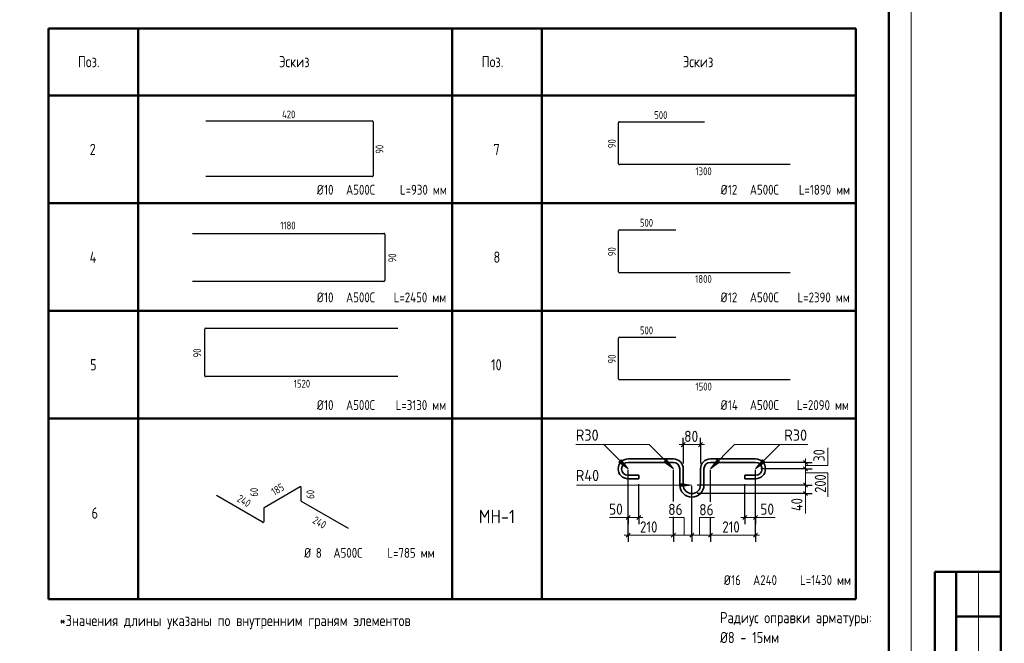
# Model space of a CAD drawing. Header units: millimetres. Extents: x 40580 to 1167576, y -220995 to 81020.
# Tile 100 of 256: x 405197 to 427143, y -114464 to -100561. Entities that reach past the tile are written whole.
import ezdxf

# ---------------------------------------------------------------- set-up
doc = ezdxf.new("R2010")
doc.units = ezdxf.units.MM
for name, color, linetype, lineweight in [('Standard', 7, 'Continuous', 25), ('Позиционная метка номер позиции', 7, 'Continuous', 13), ('Размерная линия_ общее', 7, 'Continuous', 25)]:
    doc.layers.add(name, color=color, linetype=linetype, lineweight=lineweight)
doc.styles.add('GOST 2.304', font='isocpeur.ttf', dxfattribs={"width": 0.8})
doc.styles.add('ISOCPEUR', font='isocpeur.ttf')

msp = doc.modelspace()

# ---------------------------------------------------------------- hatches: boundary and pattern name
at = {"layer": 'Standard', "linetype": 'Continuous', "lineweight": 13, "transparency": 33554687}
for points in [[(418554.4, -110422.1), (418758.1, -110574.8), (418605.3, -110371.2)], [(419562.4, -110422.1), (419766.1, -110574.8), (419613.3, -110371.2)], [(420744.4, -110371.2), (420591.7, -110574.8), (420795.3, -110422.1)], [(421752.4, -110371.2), (421599.7, -110574.8), (421803.3, -110422.1)], [(419926.9, -110970.8), (420178.9, -110934.8), (419926.9, -110898.8)]]:
    msp.add_hatch(color=7, dxfattribs=at).paths.add_polyline_path(points)

# ---------------------------------------------------------------- linework, layer by layer
at = {"color": 7, "linetype": 'Continuous', "lineweight": 25, "transparency": 33554687}
for p, q in [((409347.6, -102817.6), (413056.9, -102817.6)), ((413074.1, -102834.8), (413074.1, -104042.6)), ((418543.2, -103771.3), (418543.2, -102857.7)), ((418565.2, -102835.7), (420458.3, -102835.7)), ((422373.4, -103793.3), (418565.2, -103793.3)), ((413056.9, -104059.8), (409347.6, -104059.8)), ((409047.4, -105325.3), (413316.2, -105325.3)), ((418543.2, -106179.5), (418543.2, -105266)), ((418565.2, -105244), (419819.9, -105244)), ((413336.7, -105345.8), (413336.7, -106377.1)), ((422373.4, -106201.5), (418565.2, -106201.5)), ((413316.2, -106397.6), (409047.4, -106397.6)), ((409320.4, -108497.6), (409320.4, -107462.2)), ((409341, -107441.6), (413626.9, -107441.6)), ((418543.2, -108567.6), (418543.2, -107661.4)), ((418568.9, -107635.7), (419819.9, -107635.7)), ((413626.9, -108518.2), (409341, -108518.2)), ((422373.4, -108593.3), (418568.9, -108593.3)), ((411448.4, -110978.6), (410643.8, -111443)), ((411471.8, -111287.8), (411471.8, -110992.1)), ((410612.6, -111765.8), (409582.7, -111171.1)), ((410636, -111456.5), (410636, -111752.2)), ((412525.1, -111904.9), (411479.6, -111301.3))]:
    msp.add_line(p, q, dxfattribs=at)
for centre, radius, start, end in [((413056.9, -102834.8), 17.2, 0, 90), ((418565.2, -102857.7), 22, 90, 180), ((418565.2, -103771.3), 22, 180, 270), ((413056.9, -104042.6), 17.2, 270, 0), ((413316.2, -105345.8), 20.5, 0, 90), ((418565.2, -105266), 22, 90, 180), ((418565.2, -106179.5), 22, 180, 270), ((413316.2, -106377.1), 20.5, 270, 0), ((409341, -107462.2), 20.6, 90, 180), ((418568.9, -107661.4), 25.7, 90, 180), ((409341, -108497.6), 20.6, 180, 270), ((418568.9, -108567.6), 25.7, 180, 270), ((411456.2, -110992.1), 15.6, 0, 120), ((410651.6, -111456.5), 15.6, 120, 180), ((411487.4, -111287.8), 15.6, 180, 240), ((410620.4, -111752.2), 15.6, 240, 0)]:
    msp.add_arc(centre, radius, start, end, dxfattribs=at)
at = {"layer": 'Standard', "color": 7, "linetype": 'Continuous', "lineweight": 50, "transparency": 33554687}
for p, q in [((405836.6, -100754.3), (414836.6, -100754.3)), ((405836.6, -102254.3), (405836.6, -100754.3)), ((407836.6, -102254.3), (407836.6, -100754.3)), ((414836.6, -102254.3), (414836.6, -100754.3)), ((414836.6, -100754.3), (423836.6, -100754.3)), ((414836.6, -102254.3), (414836.6, -100754.3)), ((416836.6, -102254.3), (416836.6, -100754.3)), ((423836.6, -102254.3), (423836.6, -100754.3)), ((405836.6, -102254.3), (414836.6, -102254.3)), ((405836.6, -102254.3), (405836.6, -104654.3)), ((405836.6, -102254.3), (414836.6, -102254.3)), ((407836.6, -102254.3), (407836.6, -104654.3)), ((414836.6, -102254.3), (423836.6, -102254.3)), ((414836.6, -102254.3), (414836.6, -104654.3)), ((414836.6, -102254.3), (414836.6, -104654.3)), ((414836.6, -102254.3), (423836.6, -102254.3)), ((416836.6, -102254.3), (416836.6, -104654.3)), ((423836.6, -102254.3), (423836.6, -104654.3)), ((405836.6, -104654.3), (414836.6, -104654.3)), ((405836.6, -104654.3), (405836.6, -107054.3)), ((405836.6, -104654.3), (414836.6, -104654.3)), ((407836.6, -104654.3), (407836.6, -107054.3)), ((414836.6, -104654.3), (423836.6, -104654.3)), ((414836.6, -104654.3), (414836.6, -107054.3)), ((414836.6, -104654.3), (414836.6, -107054.3)), ((414836.6, -104654.3), (423836.6, -104654.3)), ((416836.6, -104654.3), (416836.6, -107054.3)), ((423836.6, -104654.3), (423836.6, -107054.3)), ((405836.6, -107054.3), (414836.6, -107054.3)), ((405836.6, -107054.3), (405836.6, -109454.3)), ((405836.6, -107054.3), (414836.6, -107054.3)), ((407836.6, -107054.3), (407836.6, -109454.3)), ((414836.6, -107054.3), (423836.6, -107054.3)), ((414836.6, -107054.3), (414836.6, -109454.3)), ((414836.6, -107054.3), (414836.6, -109454.3)), ((414836.6, -107054.3), (423836.6, -107054.3)), ((416836.6, -107054.3), (416836.6, -109454.3)), ((423836.6, -107054.3), (423836.6, -109454.3)), ((405836.6, -109454.3), (414836.6, -109454.3)), ((405836.6, -109454.3), (405836.6, -113481.3)), ((405836.6, -109454.3), (414836.6, -109454.3)), ((407836.6, -109454.3), (407836.6, -113481.3)), ((414836.6, -109454.3), (423836.6, -109454.3)), ((414836.6, -109454.3), (414836.6, -113481.3)), ((414836.6, -109454.3), (414836.6, -113481.3)), ((414836.6, -109454.3), (423836.6, -109454.3)), ((416836.6, -109454.3), (416836.6, -113481.3)), ((423836.6, -109454.3), (423836.6, -113481.3)), ((427068.3, -112868.4), (425595.1, -112868.4)), ((425595.1, -112868.4), (425595.1, -119368.4)), ((425595.1, -112868.4), (425595.1, -119368.4)), ((426068.3, -112868.4), (426068.3, -119368.4)), ((405836.6, -113481.3), (414836.6, -113481.3)), ((414836.6, -113481.3), (423836.6, -113481.3)), ((427068.3, -113868.4), (426068.3, -113868.4))]:
    msp.add_line(p, q, dxfattribs=at)
at = {"layer": 'Standard', "color": 7, "linetype": 'Continuous', "lineweight": 35, "transparency": 33554687}
for p, q in [((405836.6, -100754.3), (414836.6, -100754.3)), ((405836.6, -102254.3), (405836.6, -100754.3)), ((405836.6, -100754.3), (405836.6, -104654.3)), ((407836.6, -102254.3), (407836.6, -100754.3)), ((407836.6, -100754.3), (407836.6, -104654.3)), ((414836.6, -102254.3), (414836.6, -100754.3)), ((414836.6, -100754.3), (414836.6, -104654.3)), ((414836.6, -100754.3), (423836.6, -100754.3)), ((414836.6, -102254.3), (414836.6, -100754.3)), ((414836.6, -100754.3), (414836.6, -104654.3)), ((416836.6, -102254.3), (416836.6, -100754.3)), ((416836.6, -100754.3), (416836.6, -104654.3)), ((423836.6, -102254.3), (423836.6, -100754.3)), ((423836.6, -100754.3), (423836.6, -104654.3)), ((414836.6, -102254.3), (405836.6, -102254.3)), ((423836.6, -102254.3), (414836.6, -102254.3)), ((405836.6, -103154.3), (405836.6, -107054.3)), ((407836.6, -103154.3), (407836.6, -107054.3)), ((414836.6, -103154.3), (414836.6, -107054.3)), ((414836.6, -103154.3), (414836.6, -107054.3)), ((416836.6, -103154.3), (416836.6, -107054.3)), ((423836.6, -103154.3), (423836.6, -107054.3)), ((405836.6, -105554.3), (405836.6, -109454.3)), ((407836.6, -105554.3), (407836.6, -109454.3)), ((414836.6, -105554.3), (414836.6, -109454.3)), ((414836.6, -105554.3), (414836.6, -109454.3)), ((416836.6, -105554.3), (416836.6, -109454.3)), ((423836.6, -105554.3), (423836.6, -109454.3)), ((407836.6, -107954.3), (407836.6, -113481.3)), ((414836.6, -107954.3), (414836.6, -113481.3)), ((414836.6, -109454.3), (423836.6, -109454.3)), ((414836.6, -109454.3), (423836.6, -109454.3)), ((419766.1, -110354), (418758.1, -110354)), ((420591.7, -110354), (421599.7, -110354)), ((419766.1, -110430.8), (418758.1, -110430.8)), ((419910.1, -110574.8), (419910.1, -110934.8)), ((419986.9, -110574.8), (419986.9, -110934.8)), ((420370.9, -110574.8), (420370.9, -110934.8)), ((420447.7, -110574.8), (420447.7, -110934.8)), ((420591.7, -110430.8), (421599.7, -110430.8)), ((418758.1, -110718.8), (418998.1, -110718.8)), ((418758.1, -110795.6), (418998.1, -110795.6)), ((418998.1, -110718.8), (418998.1, -110795.6)), ((421599.7, -110718.8), (421359.7, -110718.8)), ((421359.7, -110718.8), (421359.7, -110795.6)), ((421599.7, -110795.6), (421359.7, -110795.6))]:
    msp.add_line(p, q, dxfattribs=at)
at = {"layer": 'Standard', "color": 7, "linetype": 'Continuous', "lineweight": -3, "transparency": 33554687}
for p, q in [((405836.6, -104654.3), (414836.6, -104654.3)), ((414836.6, -104654.3), (423836.6, -104654.3)), ((414836.6, -104654.3), (423836.6, -104654.3)), ((405836.6, -107054.3), (414836.6, -107054.3)), ((414836.6, -107054.3), (423836.6, -107054.3)), ((414836.6, -107054.3), (423836.6, -107054.3)), ((405836.6, -109454.3), (414836.6, -109454.3)), ((414836.6, -109454.3), (423836.6, -109454.3)), ((414836.6, -109454.3), (423836.6, -109454.3))]:
    msp.add_line(p, q, dxfattribs=at)
at = {"layer": 'Standard', "color": 7, "linetype": 'Continuous', "lineweight": 13, "transparency": 33554687}
for p, q in [((418605.3, -110371.2), (418554.4, -110422.1)), ((418758.1, -110574.8), (418605.3, -110371.2)), ((419613.3, -110371.2), (419562.4, -110422.1)), ((419766.1, -110574.8), (419613.3, -110371.2)), ((420744.4, -110371.2), (420591.7, -110574.8)), ((420795.3, -110422.1), (420744.4, -110371.2)), ((421752.4, -110371.2), (421599.7, -110574.8)), ((421803.3, -110422.1), (421752.4, -110371.2)), ((418554.4, -110422.1), (418758.1, -110574.8)), ((418579.9, -110396.6), (418567.2, -110383.9)), ((418758.1, -110574.8), (418758.1, -110574.8)), ((418758.1, -110574.8), (418758.1, -110574.8)), ((418758.1, -110574.8), (418758.1, -110574.8)), ((419562.4, -110422.1), (419766.1, -110574.8)), ((419587.9, -110396.6), (419575.2, -110383.9)), ((419766.1, -110574.8), (419766.1, -110574.8)), ((419766.1, -110574.8), (419766.1, -110574.8)), ((419766.1, -110574.8), (419766.1, -110574.8)), ((420591.7, -110574.8), (420795.3, -110422.1)), ((420591.7, -110574.8), (420591.7, -110574.8)), ((420591.7, -110574.8), (420591.7, -110574.8)), ((420591.7, -110574.8), (420591.7, -110574.8)), ((420769.9, -110396.6), (420782.6, -110383.9)), ((421599.7, -110574.8), (421803.3, -110422.1)), ((421599.7, -110574.8), (421599.7, -110574.8)), ((421599.7, -110574.8), (421599.7, -110574.8)), ((421599.7, -110574.8), (421599.7, -110574.8)), ((421777.9, -110396.6), (421790.6, -110383.9)), ((419926.9, -110934.8), (419908.9, -110934.8)), ((420178.9, -110934.8), (419926.9, -110898.8)), ((419926.9, -110898.8), (419926.9, -110970.8)), ((419926.9, -110970.8), (420178.9, -110934.8)), ((420178.9, -110934.8), (420178.9, -110934.8)), ((420178.9, -110934.8), (420178.9, -110934.8)), ((420178.9, -110934.8), (420178.9, -110934.8)), ((422712.5, -111126.8), (422712.5, -111567.2)), ((418342.9, -111659), (418758.1, -111659)), ((421599.7, -111659), (422036.5, -111659)), ((426568.3, -112868.4), (426568.3, -119368.4))]:
    msp.add_line(p, q, dxfattribs=at)
for points in [[(425068.3, -128368.4), (454768.3, -128368.4), (454768.3, -86368.4), (425068.3, -86368.4), (425068.3, -128368.4)], [(383068.3, -128368.4), (425068.3, -128368.4), (425068.3, -98668.4), (383068.3, -98668.4), (383068.3, -128368.4)]]:
    msp.add_lwpolyline(points, close=True, dxfattribs=at)
at = {"layer": 'Standard', "color": 7, "linetype": 'Continuous', "lineweight": 50, "transparency": 33554687}
for points in [[(427068.3, -86868.4), (454268.3, -86868.4), (454268.3, -127868.4), (427068.3, -127868.4), (427068.3, -86868.4)], [(385068.3, -99168.4), (424568.3, -99168.4), (424568.3, -127868.4), (385068.3, -127868.4), (385068.3, -99168.4)]]:
    msp.add_lwpolyline(points, close=True, dxfattribs=at)
at = {"layer": 'Standard', "color": 7, "linetype": 'Continuous', "lineweight": 13, "transparency": 33554687}
for points in [[(417593.1, -110035.3), (418218.6, -110035.3), (418758.1, -110574.8)], [(417593.1, -110035.3), (419226.6, -110035.3), (419766.1, -110574.8)], [(422764.6, -110035.3), (421131.2, -110035.3), (420591.7, -110574.8)], [(422764.6, -110035.3), (422139.2, -110035.3), (421599.7, -110574.8)], [(423210.5, -110104.9), (423210.5, -110502.1), (422712.5, -110502.1)], [(423210.5, -111197.9), (423210.5, -110664.8), (422712.5, -110664.8)], [(417605.1, -110934.8), (418244.6, -110934.8), (420178.9, -110934.8)], [(419673.6, -111659), (420008.4, -111659), (420008.4, -112055.1)], [(420684.1, -111659), (420349.3, -111659), (420349.3, -112055.1)]]:
    msp.add_lwpolyline(points, dxfattribs=at)
at = {"layer": 'Standard', "color": 7, "linetype": 'Continuous', "lineweight": 35, "transparency": 33554687}
for centre, radius, start, end in [((418758.1, -110574.8), 220.8, 90, 270), ((419766.1, -110574.8), 220.8, 0, 90), ((420591.7, -110574.8), 220.8, 90, 180), ((421599.7, -110574.8), 220.8, 270, 90), ((418758.1, -110574.8), 144, 90, 270), ((419766.1, -110574.8), 144, 0, 90), ((420591.7, -110574.8), 144, 90, 180), ((421599.7, -110574.8), 144, 270, 90), ((420178.9, -110934.8), 268.8, 180, 0), ((420178.9, -110934.8), 192, 180, 0)]:
    msp.add_arc(centre, radius, start, end, dxfattribs=at)
at = {"layer": 'Размерная линия_ общее', "color": 253, "linetype": 'Continuous', "lineweight": -3, "true_color": 0xa0a0a0, "transparency": 33554687}
for p, q in [((419986.9, -110035.3), (419986.9, -109885.3)), ((420370.9, -110035.3), (420370.9, -109885.3)), ((419986.9, -110035.3), (419986.9, -110185.3)), ((419986.9, -110035.3), (419986.9, -110454.8)), ((420370.9, -110035.3), (420370.9, -110185.3)), ((420370.9, -110035.3), (420370.9, -110454.8)), ((418758.1, -112055.1), (418758.1, -110598.8)), ((419766.1, -111300), (419766.1, -110598.8)), ((420591.7, -111307.6), (420591.7, -110598.8)), ((421599.7, -112055.1), (421599.7, -110598.8)), ((422712.5, -110430.8), (421719.7, -110430.8)), ((422712.5, -110574.8), (421719.7, -110574.8)), ((422712.5, -110430.8), (422562.5, -110430.8)), ((422712.5, -110574.8), (422562.5, -110574.8)), ((422712.5, -110430.8), (422862.5, -110430.8)), ((422712.5, -110574.8), (422862.5, -110574.8)), ((418758.1, -111659), (418758.1, -110915.6)), ((418998.1, -111659), (418998.1, -110915.6)), ((421359.7, -111659), (421359.7, -110915.6)), ((421599.7, -111659), (421599.7, -110915.6)), ((422712.5, -110934.8), (422562.5, -110934.8)), ((422712.5, -110934.8), (422862.5, -110934.8)), ((422712.5, -111126.8), (422562.5, -111126.8)), ((422712.5, -111126.8), (422862.5, -111126.8)), ((418758.1, -111659), (418758.1, -111509)), ((418758.1, -111659), (418758.1, -111809)), ((418998.1, -111659), (418998.1, -111509)), ((418998.1, -111659), (418998.1, -111809)), ((421359.7, -111659), (421359.7, -111509)), ((421359.7, -111659), (421359.7, -111809)), ((421599.7, -111659), (421599.7, -111509)), ((421599.7, -111659), (421599.7, -111809)), ((418758.1, -112055.1), (418758.1, -111905.1)), ((419766.1, -112055.1), (419766.1, -111905.1)), ((420178.9, -112055.1), (420178.9, -111905.1)), ((420591.7, -112055.1), (420591.7, -111905.1)), ((421599.7, -112055.1), (421599.7, -111905.1)), ((418758.1, -112055.1), (418758.1, -112205.1)), ((419766.1, -112055.1), (419766.1, -112205.1)), ((420178.9, -112055.1), (420178.9, -112205.1)), ((420591.7, -112055.1), (420591.7, -112205.1)), ((421599.7, -112055.1), (421599.7, -112205.1))]:
    msp.add_line(p, q, dxfattribs=at)
at = {"layer": 'Размерная линия_ общее', "color": 7, "linetype": 'Continuous', "lineweight": 13, "transparency": 33554687}
for p, q in [((419986.9, -110035.3), (419896.9, -110035.3)), ((419986.9, -110035.3), (420370.9, -110035.3)), ((420370.9, -110035.3), (420460.9, -110035.3)), ((422712.5, -110430.8), (422712.5, -110340.8)), ((422712.5, -110430.8), (422712.5, -110574.8)), ((422712.5, -110934.8), (422712.5, -111126.8)), ((422712.5, -111126.8), (422712.5, -111216.8)), ((418758.1, -111659), (418668.1, -111659)), ((418758.1, -111659), (418998.1, -111659)), ((418998.1, -111659), (419088.1, -111659)), ((421359.7, -111659), (421269.7, -111659)), ((421599.7, -111659), (421689.7, -111659)), ((418758.1, -112055.1), (418668.1, -112055.1)), ((419766.1, -112055.1), (420178.9, -112055.1)), ((420178.9, -112055.1), (420591.7, -112055.1)), ((420591.7, -112055.1), (421599.7, -112055.1)), ((421599.7, -112055.1), (421689.7, -112055.1))]:
    msp.add_line(p, q, dxfattribs=at)
at = {"layer": 'Размерная линия_ общее', "color": 7, "linetype": 'Continuous', "lineweight": 25, "transparency": 33554687}
for p, q in [((419941.9, -110080.3), (420031.9, -109990.3)), ((420325.9, -110080.3), (420415.9, -109990.3)), ((422667.5, -110385.8), (422757.5, -110475.8)), ((422667.5, -110529.8), (422757.5, -110619.8)), ((422667.5, -110889.8), (422757.5, -110979.8)), ((422667.5, -111081.8), (422757.5, -111171.8)), ((418713.1, -111704), (418803.1, -111614)), ((418953.1, -111704), (419043.1, -111614)), ((421404.7, -111614), (421314.7, -111704)), ((421644.7, -111614), (421554.7, -111704)), ((418713.1, -112100.1), (418803.1, -112010.1)), ((419721.1, -112100.1), (419811.1, -112010.1)), ((420133.9, -112100.1), (420223.9, -112010.1)), ((420546.7, -112100.1), (420636.7, -112010.1)), ((421554.7, -112100.1), (421644.7, -112010.1))]:
    msp.add_line(p, q, dxfattribs=at)
at = {"layer": 'Размерная линия_ общее', "color": 7, "linetype": 'Continuous', "lineweight": 13, "transparency": 33554687}
for points in [[(422712.5, -110574.8), (422712.5, -110775), (422712.5, -110775), (422712.5, -110934.8)], [(421599.7, -111659), (421468.5, -111659), (421468.5, -111659), (421359.7, -111659)], [(418758.1, -112055.1), (418793.1, -112055.1), (418793.1, -112055.1), (419766.1, -112055.1)]]:
    msp.add_lwpolyline(points, dxfattribs=at)
at = {"layer": 'Размерная линия_ общее', "color": 253, "linetype": 'Continuous', "lineweight": -3, "true_color": 0xa0a0a0, "transparency": 33554687}
for points in [[(420178.9, -112055.1), (420178.9, -112034.7), (420178.9, -112034.7), (420178.9, -111687), (420178.9, -111687), (420178.9, -110958.8)], [(422712.5, -110934.8), (422192.8, -110934.8), (422192.8, -110934.8), (420298.9, -110934.8)], [(422712.5, -111126.8), (421775.7, -111126.8), (421775.7, -111126.8), (420298.9, -111126.8)], [(419766.1, -112055.1), (419766.1, -112034.7), (419766.1, -112034.7), (419766.1, -111807.2), (419766.1, -111807.2), (419766.1, -111643.2)], [(420591.7, -112055.1), (420591.7, -112034.7), (420591.7, -112034.7), (420591.7, -111650.8)]]:
    msp.add_lwpolyline(points, dxfattribs=at)

# ---------------------------------------------------------------- texts
at = {"color": 7, "linetype": 'Continuous', "lineweight": -3, "transparency": 33554687, "char_height": 175, "attachment_point": 7, "style": 'GOST 2.304'}
for s, insert, width in [('420', (411044.6, -102761), 423.163), ('500', (419340.3, -102775.2), 410.773), ('1300', (420260, -104028.9), 485.358), ('1180', (411005.4, -105237.7), 460.443), ('500', (419021.2, -105175.2), 410.767), ('1800', (420254.1, -106428.9), 497.748), ('500', (419021.2, -107575.2), 410.767), ('1520', (411307.4, -108762.9), 423.151), ('1500', (420260, -108828.9), 485.358)]:
    msp.add_mtext(s, dxfattribs=dict(at, insert=insert, width=width))
for s, insert, width, rotation in [('90', (413305.6, -103549.5), 311.273, 90), ('90', (418482.6, -103425.4), 311.273, 90), ('90', (413590.1, -105972.3), 311.267, 90), ('90', (418482.6, -105833.6), 311.279, 90), ('90', (409241.4, -108090.7), 311.273, 90), ('90', (418482.6, -108225.3), 311.267, 90), ('185', (410871.5, -111176.2), 373.47, 30), ('60', (410509.4, -111194.4), 311.267, 90), ('60', (411764, -111241.7), 311.267, 90), ('240', (410024, -111290.5), 423.153, 330), ('240', (411708.3, -111770.8), 423.15, 330)]:
    msp.add_mtext(s, dxfattribs=dict(at, insert=insert, width=width, rotation=rotation))
at = {"layer": 'Standard', "color": 7, "linetype": 'Continuous', "lineweight": 25, "transparency": 33554687, "attachment_point": 7}
for s, insert, char_height, width, style in [('Поз.', (406494.9, -101622.1), 250, 613.452, 'GOST 2.304'), ('Эскиз', (410978.2, -101622.1), 250, 844.452, 'GOST 2.304'), ('Поз.', (415494.9, -101622.1), 250, 613.452, 'GOST 2.304'), ('Эскиз', (419978.2, -101622.1), 250, 844.452, 'GOST 2.304'), ('2', (406757.4, -103579.3), 250, 284.833, 'GOST 2.304'), ('7', (415757.4, -103579.3), 250, 284.833, 'GOST 2.304'), ('Ø', (411820.1, -104462.6), 220, 253.451, 'GOST 2.304'), ('10', (411983.1, -104462.6), 220, 344.43, 'GOST 2.304'), ('А500С', (412471.9, -104462.6), 220, 797.708, 'GOST 2.304'), ('L=930\\~мм', (413673.3, -104462.6), 220, 1110.165, 'GOST 2.304'), ('Ø', (420820.1, -104462.6), 220, 253.451, 'GOST 2.304'), ('12', (420983.1, -104462.6), 220, 344.43, 'GOST 2.304'), ('А500С', (421471.9, -104462.6), 220, 797.708, 'GOST 2.304'), ('L=1890\\~мм', (422563.3, -104462.6), 220, 1219.509, 'GOST 2.304'), ('4', (406757.4, -105979.3), 250, 284.833, 'GOST 2.304'), ('8', (415757.4, -105979.3), 250, 284.833, 'GOST 2.304'), ('Ø', (411820.1, -106862.6), 220, 253.451, 'GOST 2.304'), ('10', (411983.1, -106862.6), 220, 344.43, 'GOST 2.304'), ('А500С', (412471.9, -106862.6), 220, 797.708, 'GOST 2.304'), ('L=2450\\~мм', (413533.9, -106862.6), 220, 1250.82, 'GOST 2.304'), ('Ø', (420820.1, -106862.6), 220, 253.451, 'GOST 2.304'), ('12', (420983.1, -106862.6), 220, 344.43, 'GOST 2.304'), ('А500С', (421471.9, -106862.6), 220, 797.708, 'GOST 2.304'), ('L=2390\\~мм', (422533.9, -106862.6), 220, 1250.82, 'GOST 2.304'), ('5', (406765.8, -108379.3), 250, 267.145, 'GOST 2.304'), ('10', (415703.3, -108379.3), 250, 391.388, 'GOST 2.304'), ('Ø', (411820.1, -109262.6), 220, 253.451, 'GOST 2.304'), ('10', (411983.1, -109262.6), 220, 344.43, 'GOST 2.304'), ('А500С', (412471.9, -109262.6), 220, 797.708, 'GOST 2.304'), ('L=3130\\~мм', (413577.9, -109262.6), 220, 1203.939, 'GOST 2.304'), ('Ø', (420820.1, -109262.6), 220, 253.451, 'GOST 2.304'), ('14', (420983.1, -109262.6), 220, 344.43, 'GOST 2.304'), ('А500С', (421471.9, -109262.6), 220, 797.708, 'GOST 2.304'), ('L=2090\\~мм', (422519.3, -109262.6), 220, 1266.39, 'GOST 2.304'), ('6', (406799, -111684.7), 250, 284.833, 'GOST 2.304'), ('\\W0.88;МН-1', (415429.9, -111786.8), 300, 1001.43, 'ISOCPEUR'), ('Ø', (411539.1, -112557.6), 220, 253.451, 'GOST 2.304'), ('8', (411797.5, -112557.6), 220, 250.662, 'GOST 2.304'), ('А500С', (412190.9, -112557.6), 220, 797.708, 'GOST 2.304'), ('L=785\\~мм', (413392.3, -112557.6), 220, 1110.165, 'GOST 2.304'), ('Ø', (420892.6, -113165.1), 220, 253.451, 'GOST 2.304'), ('16', (421055.6, -113165.1), 220, 344.43, 'GOST 2.304'), ('А240', (421544.4, -113165.1), 220, 797.708, 'GOST 2.304'), ('L=1430\\~мм', (422591.8, -113165.1), 220, 1266.39, 'GOST 2.304'), ('*Значения\\~длины\\~указаны\\~по\\~внутренним\\~граням\\~элементов', (406086.6, -114148.7), 250, 7808.496, 'GOST 2.304'), ('Радиус\\~оправки\\~арматуры:', (420808.1, -114084.4), 250, 3481.549, 'GOST 2.304'), ('Ø8\\~-\\~15мм', (420808.1, -114459.4), 250, 1371.46, 'GOST 2.304')]:
    msp.add_mtext(s, dxfattribs=dict(at, insert=insert, char_height=char_height, width=width, style=style))
at = {"layer": 'Позиционная метка номер позиции', "color": 7, "linetype": 'Continuous', "lineweight": 25, "transparency": 33554687, "char_height": 250, "attachment_point": 7, "style": 'GOST 2.304'}
for s, insert, width in [('\\W0.92;R30', (417591.9, -109947.3), 637.561), ('\\W0.87;80', (420007.3, -109975.3), 484.709), ('\\W0.92;R30', (422237.8, -109947.3), 637.57), ('\\W0.92;R40', (417591.9, -110846.8), 662.019), ('\\W0.87;50', (418332.1, -111599), 484.718), ('\\W0.87;86', (419651.4, -111603.6), 484.718), ('\\W0.87;86', (420342.8, -111611.2), 484.718), ('\\W0.87;50', (421704.1, -111599), 484.709), ('\\W0.83;210', (419024.5, -111995.1), 610.286), ('\\W0.83;210', (420858.1, -111995.1), 610.286)]:
    msp.add_mtext(s, dxfattribs=dict(at, insert=insert, width=width))
at = {"layer": 'Позиционная метка номер позиции', "color": 7, "linetype": 'Continuous', "lineweight": 25, "transparency": 33554687, "char_height": 250, "width": 444.678, "attachment_point": 7, "rotation": 90, "style": 'GOST 2.304'}
for s, insert in [('30', (423138, -110414.6)), ('200', (423167.4, -111107.8)), ('40', (422644.4, -111515.3))]:
    msp.add_mtext(s, dxfattribs=dict(at, insert=insert))

doc.saveas('drawing.dxf')
